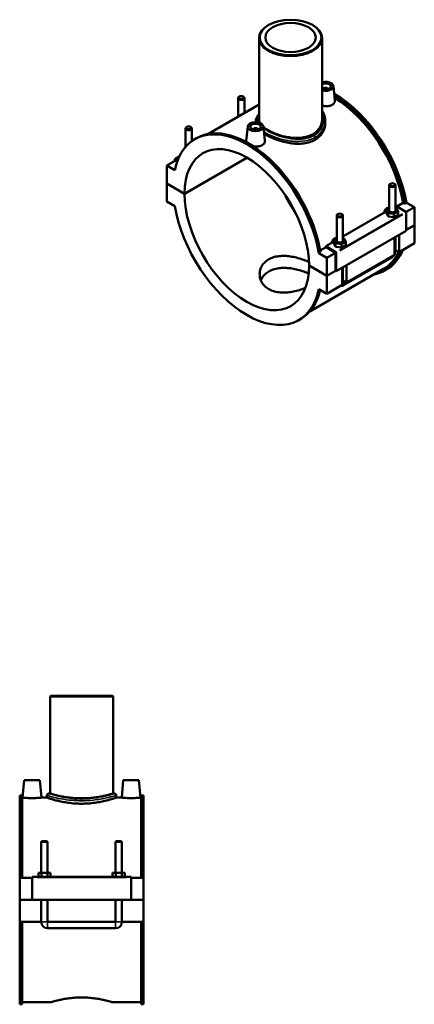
# Model space of a CAD drawing. Header units: inches. Extents: x 0.1 to 55.1, y -0.2 to 50.2.
# Tile 7 of 7: x 40.3 to 55.1, y 13.3 to 50.2. Entities that reach past the tile are written whole.
import ezdxf

# ---------------------------------------------------------------- set-up
doc = ezdxf.new("R2010")
doc.units = ezdxf.units.IN
doc.header["$MEASUREMENT"] = 0
doc.layers.add('Visible (ANSI)', color=7, linetype='Continuous', lineweight=50)
doc.layers.add('Visible Narrow (ANSI)', color=7, linetype='Continuous', lineweight=35)

msp = doc.modelspace()

# ---------------------------------------------------------------- linework, layer by layer
at = {"layer": 'Visible (ANSI)'}
for p, q in [((49.668, 50.007), (49.651, 49.997)), ((51.314, 50.007), (51.33, 49.997)), ((49.308, 49.517), (49.308, 46.466)), ((51.674, 49.517), (51.674, 46.466)), ((52.101, 47.714), (52.158, 47.178)), ((48.572, 47.321), (48.555, 47.312)), ((48.706, 47.321), (48.723, 47.312)), ((51.727, 47.607), (51.727, 47.599)), ((51.885, 47.607), (51.885, 47.599)), ((49.308, 47.023), (47.384, 45.915)), ((48.521, 47.264), (48.521, 46.57)), ((48.757, 47.264), (48.757, 46.706)), ((46.599, 46.185), (46.582, 46.175)), ((46.733, 46.185), (46.75, 46.175)), ((48.881, 46.199), (48.823, 45.661)), ((49.189, 46.401), (49.189, 46.358)), ((49.47, 46.199), (49.528, 45.663)), ((51.792, 46.401), (51.792, 46.322)), ((46.548, 45.435), (46.548, 46.128)), ((46.784, 45.651), (46.784, 46.128)), ((49.097, 46.084), (49.097, 46.092)), ((49.254, 46.084), (49.254, 46.092)), ((46.894, 45.721), (46.959, 45.759)), ((46.31, 45.07), (46.142, 44.974)), ((46.17, 44.926), (45.841, 44.736)), ((46.142, 44.563), (45.841, 44.736)), ((45.841, 44.736), (45.841, 44.062)), ((46.142, 44.974), (46.244, 44.915)), ((46.142, 44.91), (46.142, 44.974)), ((46.234, 44.889), (46.17, 44.926)), ((46.508, 43.678), (48.854, 45.029)), ((48.857, 45.027), (46.508, 43.675)), ((45.841, 44.062), (46.508, 43.678)), ((45.841, 44.059), (45.844, 44.06)), ((45.841, 44.059), (45.841, 43.384)), ((46.508, 43.675), (45.841, 44.059)), ((54.197, 43.047), (54.197, 43.995)), ((54.248, 44.052), (54.231, 44.043)), ((54.382, 44.052), (54.399, 44.043)), ((54.433, 43.047), (54.433, 43.995)), ((45.841, 43.384), (46.142, 43.212)), ((54.433, 43.211), (54.449, 43.22)), ((54.449, 43.22), (54.825, 43.003)), ((54.483, 43.2), (54.718, 43.335)), ((54.774, 43.304), (54.718, 43.335)), ((54.84, 43.341), (54.774, 43.304)), ((54.84, 43.341), (55.14, 43.169)), ((52.224, 42.859), (52.224, 41.911)), ((52.275, 42.916), (52.259, 42.907)), ((52.41, 42.916), (52.426, 42.907)), ((52.461, 42.075), (53.989, 42.955)), ((52.461, 42.859), (52.461, 41.911)), ((54.197, 43.139), (54.096, 43.081)), ((54.096, 43.081), (54.155, 42.954)), ((54.096, 42.952), (54.096, 43.081)), ((54.096, 42.952), (54.155, 42.826)), ((54.155, 42.826), (54.155, 42.954)), ((54.155, 42.954), (54.374, 42.921)), ((54.374, 42.921), (54.535, 43.013)), ((54.374, 42.792), (54.374, 42.921)), ((54.374, 42.792), (54.535, 42.884)), ((54.476, 43.14), (54.433, 43.146)), ((54.535, 43.013), (54.476, 43.14)), ((54.535, 42.884), (54.535, 43.013)), ((55.14, 43.169), (54.835, 42.993)), ((54.839, 42.979), (54.839, 42.289)), ((55.14, 43.169), (55.14, 42.494)), ((54.155, 42.826), (54.374, 42.792)), ((54.839, 42.321), (55.14, 42.494)), ((55.14, 42.491), (54.839, 42.318)), ((55.137, 42.493), (55.14, 42.491)), ((55.14, 42.491), (55.14, 41.817)), ((54.839, 42.289), (52.209, 40.774)), ((54.566, 42.132), (54.566, 41.486)), ((51.819, 41.705), (52.016, 41.819)), ((52.224, 42.003), (52.123, 41.945)), ((52.123, 41.945), (52.182, 41.818)), ((52.123, 41.816), (52.123, 41.945)), ((52.123, 41.816), (52.182, 41.69)), ((52.182, 41.69), (52.182, 41.818)), ((52.182, 41.818), (52.401, 41.784)), ((52.401, 41.784), (52.562, 41.877)), ((52.401, 41.656), (52.401, 41.784)), ((52.401, 41.656), (52.562, 41.748)), ((52.503, 42.003), (52.461, 42.01)), ((52.562, 41.877), (52.503, 42.003)), ((52.562, 41.748), (52.562, 41.877)), ((54.399, 41.39), (54.399, 42.035)), ((54.433, 41.534), (54.433, 42.055)), ((55.14, 41.817), (54.566, 41.486)), ((51.618, 41.486), (51.552, 41.448)), ((51.852, 41.275), (51.552, 41.448)), ((51.607, 41.544), (51.825, 41.669)), ((52.195, 41.489), (51.819, 41.705)), ((52.181, 41.464), (51.825, 41.669)), ((52.181, 41.464), (51.852, 41.275)), ((52.181, 40.79), (52.181, 41.464)), ((52.182, 41.69), (52.401, 41.656)), ((52.209, 40.774), (52.209, 41.464)), ((54.399, 41.39), (52.593, 40.35)), ((54.566, 41.486), (54.433, 41.562)), ((51.852, 40.601), (51.852, 41.275)), ((52.485, 40.247), (54.291, 41.287)), ((52.593, 40.995), (52.593, 40.35)), ((51.185, 40.985), (51.852, 40.601)), ((51.185, 40.981), (51.188, 40.983)), ((51.852, 40.598), (51.185, 40.981)), ((53.984, 40.86), (51.214, 39.265)), ((51.852, 40.601), (52.181, 40.79)), ((52.184, 40.788), (51.852, 40.598)), ((52.181, 40.79), (52.209, 40.774)), ((52.426, 40.254), (52.426, 40.899)), ((52.461, 40.919), (52.461, 40.398)), ((54.022, 40.794), (54.088, 40.832)), ((51.852, 39.923), (51.852, 40.598)), ((52.426, 40.254), (51.852, 39.923)), ((52.593, 40.35), (52.461, 40.426)), ((51.552, 40.096), (51.852, 39.923)), ((50.8, 38.938), (50.866, 38.976)), ((41.484, 24.847), (41.461, 24.823)), ((43.827, 24.823), (41.461, 24.823)), ((41.461, 24.823), (41.461, 21.18)), ((41.484, 24.847), (43.803, 24.847)), ((43.803, 24.847), (43.827, 24.823)), ((43.827, 24.823), (43.827, 21.18)), ((40.488, 21.678), (40.431, 21.027)), ((41.079, 21.678), (40.488, 21.678)), ((41.079, 21.678), (41.136, 21.027)), ((44.208, 21.678), (44.151, 21.027)), ((44.208, 21.678), (44.799, 21.678)), ((44.799, 21.678), (44.856, 21.027)), ((40.319, 21.103), (40.319, 18.016)), ((40.319, 21.103), (40.412, 21.103)), ((40.412, 18.016), (40.412, 21.103)), ((41.342, 21.109), (41.342, 21.027)), ((41.413, 21.18), (41.461, 21.18)), ((43.827, 21.18), (43.874, 21.18)), ((43.945, 21.109), (43.945, 21.027)), ((44.876, 18.016), (44.876, 21.103)), ((44.876, 21.103), (44.969, 21.103)), ((44.969, 21.103), (44.969, 18.016)), ((40.431, 21.027), (40.412, 21.027)), ((41.342, 21.027), (41.136, 21.027)), ((44.151, 21.027), (43.945, 21.027)), ((44.876, 21.027), (44.856, 21.027)), ((41.154, 19.396), (41.131, 19.373)), ((41.367, 19.373), (41.131, 19.373)), ((41.131, 19.373), (41.131, 18.213)), ((41.154, 19.396), (41.343, 19.396)), ((41.343, 19.396), (41.367, 19.373)), ((41.367, 19.373), (41.367, 18.213)), ((43.944, 19.396), (43.921, 19.373)), ((44.157, 19.373), (43.921, 19.373)), ((43.921, 18.213), (43.921, 19.373)), ((43.944, 19.396), (44.133, 19.396)), ((44.133, 19.396), (44.157, 19.373)), ((44.157, 18.213), (44.157, 19.373)), ((41.021, 18.056), (41.021, 18.213)), ((41.021, 18.213), (41.135, 18.213)), ((41.135, 18.056), (41.135, 18.213)), ((41.135, 18.213), (41.362, 18.213)), ((41.362, 18.056), (41.362, 18.213)), ((41.362, 18.213), (41.476, 18.213)), ((41.476, 18.056), (41.476, 18.213)), ((43.811, 18.056), (43.811, 18.213)), ((43.811, 18.213), (43.925, 18.213)), ((43.925, 18.056), (43.925, 18.213)), ((43.925, 18.213), (44.152, 18.213)), ((44.152, 18.056), (44.152, 18.213)), ((44.152, 18.213), (44.266, 18.213)), ((44.266, 18.056), (44.266, 18.213)), ((40.784, 18.016), (40.319, 18.016)), ((40.319, 17.192), (40.319, 18.016)), ((40.784, 18.036), (40.784, 18.056)), ((44.504, 18.056), (40.784, 18.056)), ((40.784, 17.192), (40.784, 18.036)), ((44.504, 18.056), (44.504, 18.036)), ((44.504, 18.036), (44.504, 17.192)), ((44.969, 18.016), (44.504, 18.016)), ((44.969, 18.016), (44.969, 17.192)), ((40.319, 17.192), (40.784, 17.192)), ((40.319, 16.363), (40.319, 17.188)), ((41.131, 17.188), (40.319, 17.188)), ((44.504, 17.192), (40.784, 17.192)), ((41.131, 17.192), (41.131, 17.188)), ((41.131, 16.363), (41.131, 17.188)), ((41.367, 17.192), (41.367, 17.188)), ((43.921, 17.188), (41.367, 17.188)), ((41.367, 17.188), (41.367, 16.363)), ((43.921, 17.188), (43.921, 17.192)), ((43.921, 16.363), (43.921, 17.188)), ((44.157, 17.188), (44.157, 17.192)), ((44.969, 17.188), (44.157, 17.188)), ((44.157, 17.188), (44.157, 16.363)), ((44.504, 17.192), (44.969, 17.192)), ((44.969, 17.188), (44.969, 16.363)), ((41.131, 16.363), (40.319, 16.363)), ((40.319, 16.363), (40.319, 13.276)), ((40.412, 13.276), (40.412, 16.363)), ((43.921, 16.363), (41.367, 16.363)), ((44.969, 16.363), (44.157, 16.363)), ((44.876, 13.276), (44.876, 16.363)), ((44.969, 16.363), (44.969, 13.276)), ((41.367, 16.127), (43.921, 16.127)), ((41.484, 13.353), (40.412, 13.353)), ((44.876, 13.353), (43.803, 13.353)), ((40.319, 13.276), (40.412, 13.276)), ((44.876, 13.276), (44.969, 13.276))]:
    msp.add_line(p, q, dxfattribs=at)
for centre, radius, start, end in [((41.413, 21.109), 0.071, 90, 180), ((43.874, 21.109), 0.071, 0, 90), ((41.367, 16.363), 0.236, 180, 270), ((43.921, 16.363), 0.236, 270, 0)]:
    msp.add_arc(centre, radius, start, end, dxfattribs=at)
for centre, major_axis, ratio, start_param, end_param in [((50.491, 49.517), (-1.183, 0), 0.575862, 5.50164, 10.206324), ((51.806, 47.703), (0.295, 0), 0.575862, 4.248376, 8.317995), ((51.806, 47.703), (0.197, 0), 0.575862, 3.976413, 8.589957), ((51.806, 47.607), (-0.0787, 0), 0.575862, 2.972903, 6.451874), ((48.639, 47.264), (0.118, 0), 0.575862, 2.360047, 7.064731), ((52.135, 44.223), (-1.953, 3.392), 0.578093, 4.141772, 5.500846), ((52.069, 44.185), (1.953, -3.392), 0.578093, 1.000179, 2.332318), ((52.069, 44.185), (-1.915, 3.325), 0.578093, 4.146096, 5.47074), ((48.847, 42.33), (-1.953, 3.392), 0.578093, 4.141772, 6.85767), ((46.666, 46.128), (0.118, 0), 0.575862, 2.360047, 7.064731), ((48.912, 42.368), (-1.953, 3.392), 0.578093, 4.141772, 6.283185), ((49.176, 46.092), (-0.0787, 0), 0.575862, 2.972903, 6.451874), ((48.847, 42.33), (-1.65, 2.866), 0.578093, 3.92952, 7.069922), ((54.315, 43.995), (-0.118, 0), 0.575862, 5.50164, 10.206324), ((48.847, 42.33), (1.65, -2.866), 0.578093, 3.92952, 7.069922), ((52.135, 44.223), (1.65, -2.866), 0.578093, 4.58842, 4.836358), ((48.847, 42.33), (1.953, -3.392), 0.578093, 4.141772, 6.85767), ((52.342, 42.859), (-0.118, 0), 0.575862, 5.50164, 10.206324), ((54.315, 42.918), (0.295, 0), 0.575862, 2.40919, 2.53448), ((54.315, 43.047), (-0.118, 0), 0.575862, 0, 3.141593), ((54.825, 42.987), (-0.0098, 0.0171), 0.578093, 3.928925, 5.499721), ((52.342, 41.782), (0.295, 0), 0.575862, 2.40919, 2.53448), ((52.342, 41.911), (-0.118, 0), 0.575862, 0, 3.141593), ((49.176, 42.519), (-1.915, 3.325), 0.578093, 4.146096, 4.156616), ((52.195, 41.472), (0.0098, -0.0171), 0.578093, 0.787332, 2.358128), ((52.069, 44.185), (1.953, -3.392), 0.578093, 6.084831, 6.695946), ((52.069, 44.185), (1.915, -3.325), 0.578093, 0, 0.373524), ((52.135, 44.223), (1.953, -3.392), 0.578093, 0, 0.412761), ((48.912, 42.368), (1.953, -3.392), 0.578093, 0, 0.550202)]:
    msp.add_ellipse(centre, major_axis=major_axis, ratio=ratio, start_param=start_param, end_param=end_param, dxfattribs=at)
for centre, major_axis in [((50.491, 49.536), (-1.159, 0)), ((50.491, 49.536), (0.946, 0)), ((48.639, 47.283), (0.0945, 0)), ((46.666, 46.147), (0.0945, 0)), ((49.176, 46.188), (0.295, 0)), ((49.176, 46.188), (0.197, 0)), ((54.315, 44.014), (0.0945, 0)), ((52.342, 42.878), (0.0945, 0))]:
    msp.add_ellipse(centre, major_axis=major_axis, ratio=0.575862, dxfattribs=at)
for points, knots in [([(52.056, 47.013), (52.025, 46.995), (51.985, 46.98), (51.898, 46.962), (51.851, 46.959), (51.763, 46.963), (51.717, 46.969), (51.674, 46.981)], [0, 0, 0, 0, 0.338065, 0.338065, 0.67613, 0.67613, 1.007439, 1.007439, 1.007439, 1.007439]), ([(52.158, 47.178), (52.159, 47.173), (52.159, 47.168), (52.159, 47.137), (52.15, 47.108), (52.115, 47.055), (52.087, 47.032), (52.056, 47.013)], [4.6749177, 4.6749177, 4.6749177, 4.6749177, 4.7303905, 4.7303905, 5.0684553, 5.0684553, 5.4065201, 5.4065201, 5.4065201, 5.4065201]), ([(49.189, 46.401), (49.189, 46.432), (49.194, 46.464), (49.213, 46.526), (49.227, 46.558), (49.263, 46.616), (49.284, 46.643), (49.308, 46.669)], [17.571353, 17.571353, 17.571353, 17.571353, 17.999925, 17.999925, 18.454663, 18.454663, 18.874037, 18.874037, 18.874037, 18.874037]), ([(51.674, 46.788), (51.693, 46.759), (51.71, 46.73), (51.746, 46.654), (51.762, 46.607), (51.786, 46.507), (51.792, 46.454), (51.792, 46.401)], [26.268217, 26.268217, 26.268217, 26.268217, 26.59803, 26.59803, 27.083189, 27.083189, 27.612314, 27.612314, 27.612314, 27.612314]), ([(49.348, 46.326), (49.341, 46.339), (49.335, 46.351), (49.315, 46.398), (49.308, 46.433), (49.308, 46.466)], [15.1810975, 15.1810975, 15.1810975, 15.1810975, 15.3812786, 15.3812786, 15.9508838, 15.9508838, 15.9508838, 15.9508838]), ([(51.674, 46.466), (51.674, 46.415), (51.667, 46.361), (51.637, 46.255), (51.614, 46.203), (51.554, 46.105), (51.517, 46.059), (51.43, 45.977), (51.38, 45.941), (51.274, 45.88), (51.215, 45.853), (51.085, 45.811), (51.015, 45.795), (50.869, 45.774), (50.793, 45.77), (50.641, 45.771), (50.565, 45.776), (50.417, 45.794), (50.34, 45.808), (50.188, 45.843), (50.112, 45.864), (49.966, 45.912), (49.896, 45.939), (49.767, 45.997), (49.707, 46.027), (49.601, 46.088), (49.552, 46.12), (49.496, 46.164), (49.483, 46.174), (49.472, 46.184)], [6.835908, 6.835908, 6.835908, 6.835908, 7.405675, 7.405675, 7.975442, 7.975442, 8.545209, 8.545209, 9.114975, 9.114975, 9.684742, 9.684742, 10.254509, 10.254509, 10.824276, 10.824276, 11.394042, 11.394042, 11.963647, 11.963647, 12.533253, 12.533253, 13.102858, 13.102858, 13.672463, 13.672463, 14.242068, 14.242068, 14.40807, 14.40807, 14.40807, 14.40807]), ([(51.792, 46.322), (51.792, 46.264), (51.784, 46.203), (51.752, 46.084), (51.727, 46.025), (51.661, 45.915), (51.619, 45.863), (51.524, 45.771), (51.469, 45.731), (51.411, 45.698)], [17.583172, 17.583172, 17.583172, 17.583172, 18.211321, 18.211321, 18.839471, 18.839471, 19.46762, 19.46762, 20.09577, 20.09577, 20.09577, 20.09577]), ([(51.411, 45.698), (51.353, 45.664), (51.287, 45.635), (51.144, 45.589), (51.067, 45.573), (50.907, 45.553), (50.823, 45.549), (50.656, 45.553), (50.572, 45.561), (50.41, 45.584), (50.326, 45.6), (50.158, 45.642), (50.075, 45.666), (49.914, 45.722), (49.837, 45.752), (49.695, 45.816), (49.629, 45.85), (49.546, 45.898), (49.522, 45.912), (49.499, 45.927)], [0, 0, 0, 0, 0.62815, 0.62815, 1.256299, 1.256299, 1.884449, 1.884449, 2.512598, 2.512598, 3.140434, 3.140434, 3.76827, 3.76827, 4.396106, 4.396106, 5.023942, 5.023942, 5.287253, 5.287253, 5.287253, 5.287253]), ([(48.829, 45.614), (48.825, 45.626), (48.823, 45.638), (48.823, 45.653), (48.823, 45.657), (48.823, 45.661)], [4.5655032, 4.5655032, 4.5655032, 4.5655032, 4.7303905, 4.7303905, 4.7844799, 4.7844799, 4.7844799, 4.7844799]), ([(49.426, 45.499), (49.394, 45.481), (49.354, 45.466), (49.267, 45.448), (49.22, 45.444), (49.15, 45.447), (49.123, 45.45), (49.096, 45.455)], [2.70326, 2.70326, 2.70326, 2.70326, 3.0413248, 3.0413248, 3.3793896, 3.3793896, 3.5775188, 3.5775188, 3.5775188, 3.5775188]), ([(49.528, 45.663), (49.528, 45.658), (49.528, 45.654), (49.529, 45.622), (49.52, 45.593), (49.484, 45.54), (49.457, 45.517), (49.426, 45.499)], [7.3781777, 7.3781777, 7.3781777, 7.3781777, 7.4336506, 7.4336506, 7.7717154, 7.7717154, 8.1097801, 8.1097801, 8.1097801, 8.1097801]), ([(53.989, 42.955), (54.007, 42.965), (54.023, 42.976), (54.051, 42.997), (54.064, 43.008), (54.073, 43.015)], [-0.2617511, -0.2617511, -0.2617511, -0.2617511, -0.1190345, -0.1190345, 0, 0, 0, 0]), ([(52.016, 41.819), (52.034, 41.829), (52.05, 41.84), (52.079, 41.861), (52.091, 41.872), (52.1, 41.879)], [-0.2617511, -0.2617511, -0.2617511, -0.2617511, -0.1190345, -0.1190345, 0, 0, 0, 0]), ([(54.291, 41.287), (54.309, 41.298), (54.325, 41.31), (54.353, 41.337), (54.366, 41.352), (54.381, 41.373), (54.384, 41.378), (54.388, 41.383)], [3.1415927, 3.1415927, 3.1415927, 3.1415927, 3.4557519, 3.4557519, 3.7699112, 3.7699112, 3.8682842, 3.8682842, 3.8682842, 3.8682842]), ([(54.399, 41.403), (54.402, 41.408), (54.404, 41.413), (54.415, 41.436), (54.421, 41.455), (54.431, 41.493), (54.433, 41.513), (54.433, 41.534)], [3.9900665, 3.9900665, 3.9900665, 3.9900665, 4.0840704, 4.0840704, 4.3982297, 4.3982297, 4.712389, 4.712389, 4.712389, 4.712389]), ([(51.046, 40.144), (51.009, 40.129), (50.971, 40.115), (50.861, 40.076), (50.787, 40.053), (50.638, 40.015), (50.563, 40), (50.418, 39.979), (50.344, 39.972), (50.194, 39.968), (50.12, 39.971), (49.977, 39.989), (49.909, 40.004), (49.781, 40.045), (49.723, 40.071), (49.619, 40.131), (49.57, 40.166), (49.485, 40.248), (49.448, 40.294), (49.389, 40.392), (49.367, 40.444), (49.338, 40.551), (49.331, 40.605), (49.331, 40.709), (49.338, 40.764), (49.367, 40.871), (49.389, 40.923), (49.448, 41.022), (49.485, 41.068), (49.57, 41.151), (49.619, 41.187), (49.723, 41.246), (49.781, 41.272), (49.909, 41.312), (49.977, 41.327), (50.12, 41.344), (50.194, 41.347), (50.344, 41.343), (50.418, 41.336), (50.563, 41.314), (50.638, 41.299), (50.787, 41.262), (50.861, 41.24), (51.004, 41.19), (51.073, 41.162), (51.152, 41.126), (51.167, 41.119), (51.183, 41.112)], [0.816819, 0.816819, 0.816819, 0.816819, 1.119996, 1.119996, 1.679995, 1.679995, 2.239993, 2.239993, 2.799669, 2.799669, 3.359346, 3.359346, 3.919022, 3.919022, 4.478699, 4.478699, 5.038375, 5.038375, 5.598052, 5.598052, 6.157729, 6.157729, 6.717405, 6.717405, 7.277403, 7.277403, 7.837401, 7.837401, 8.3974, 8.3974, 8.957398, 8.957398, 9.517396, 9.517396, 10.077394, 10.077394, 10.637392, 10.637392, 11.197391, 11.197391, 11.757067, 11.757067, 12.316744, 12.316744, 12.87642, 12.87642, 13.014527, 13.014527, 13.014527, 13.014527]), ([(51.17, 40.684), (51.159, 40.689), (51.148, 40.694), (51.073, 40.727), (51.005, 40.754), (50.862, 40.802), (50.787, 40.823), (50.638, 40.857), (50.563, 40.87), (50.418, 40.889), (50.343, 40.894), (50.194, 40.895), (50.12, 40.891), (49.977, 40.871), (49.908, 40.856), (49.781, 40.814), (49.723, 40.788), (49.619, 40.728), (49.571, 40.693), (49.485, 40.612), (49.449, 40.567), (49.402, 40.491), (49.387, 40.461), (49.375, 40.432)], [4.927074, 4.927074, 4.927074, 4.927074, 5.025875, 5.025875, 5.584229, 5.584229, 6.142584, 6.142584, 6.700938, 6.700938, 7.259464, 7.259464, 7.817989, 7.817989, 8.376515, 8.376515, 8.935041, 8.935041, 9.493567, 9.493567, 10.052093, 10.052093, 10.37891, 10.37891, 10.37891, 10.37891]), ([(52.37, 40.221), (52.385, 40.22), (52.4, 40.22), (52.434, 40.225), (52.453, 40.231), (52.474, 40.242), (52.48, 40.244), (52.485, 40.247)], [2.6025278, 2.6025278, 2.6025278, 2.6025278, 2.7863637, 2.7863637, 3.0520987, 3.0520987, 3.1415927, 3.1415927, 3.1415927, 3.1415927]), ([(43.827, 21.18), (43.827, 21.18), (43.82, 21.178), (43.789, 21.169), (43.766, 21.163), (43.706, 21.146), (43.668, 21.136), (43.582, 21.114), (43.533, 21.103), (43.428, 21.08), (43.369, 21.069), (43.24, 21.047), (43.171, 21.036), (43.025, 21.019), (42.949, 21.012), (42.796, 21.003), (42.718, 21.001), (42.569, 21.001), (42.492, 21.003), (42.339, 21.012), (42.263, 21.019), (42.117, 21.036), (42.047, 21.047), (41.919, 21.069), (41.859, 21.08), (41.755, 21.103), (41.706, 21.114), (41.619, 21.136), (41.581, 21.146), (41.521, 21.163), (41.498, 21.169), (41.468, 21.178), (41.461, 21.18), (41.461, 21.18)], [4.557488, 4.557488, 4.557488, 4.557488, 5.127093, 5.127093, 5.696698, 5.696698, 6.266303, 6.266303, 6.835908, 6.835908, 7.405675, 7.405675, 7.975442, 7.975442, 8.545209, 8.545209, 9.114975, 9.114975, 9.684742, 9.684742, 10.254509, 10.254509, 10.824276, 10.824276, 11.394042, 11.394042, 11.963647, 11.963647, 12.533253, 12.533253, 13.102858, 13.102858, 13.672463, 13.672463, 13.672463, 13.672463]), ([(40.784, 21.01), (40.739, 21.01), (40.692, 21.011), (40.605, 21.014), (40.566, 21.017), (40.503, 21.021), (40.476, 21.023), (40.44, 21.026), (40.431, 21.027), (40.431, 21.027)], [2.70326, 2.70326, 2.70326, 2.70326, 3.041325, 3.041325, 3.37939, 3.37939, 3.71714, 3.71714, 4.05489, 4.05489, 4.05489, 4.05489]), ([(41.136, 21.027), (41.136, 21.027), (41.127, 21.026), (41.091, 21.023), (41.064, 21.021), (41.002, 21.017), (40.962, 21.014), (40.875, 21.011), (40.828, 21.01), (40.784, 21.01)], [6.75815, 6.75815, 6.75815, 6.75815, 7.0959, 7.0959, 7.433651, 7.433651, 7.771715, 7.771715, 8.10978, 8.10978, 8.10978, 8.10978]), ([(42.644, 20.799), (42.561, 20.799), (42.476, 20.802), (42.308, 20.814), (42.224, 20.823), (42.064, 20.845), (41.987, 20.858), (41.846, 20.886), (41.781, 20.901), (41.666, 20.929), (41.612, 20.944), (41.517, 20.971), (41.475, 20.984), (41.409, 21.005), (41.384, 21.013), (41.35, 21.024), (41.342, 21.027), (41.342, 21.027)], [0, 0, 0, 0, 0.62815, 0.62815, 1.256299, 1.256299, 1.884449, 1.884449, 2.512598, 2.512598, 3.140434, 3.140434, 3.76827, 3.76827, 4.396106, 4.396106, 5.023942, 5.023942, 5.023942, 5.023942]), ([(43.945, 21.027), (43.945, 21.027), (43.937, 21.024), (43.904, 21.013), (43.879, 21.005), (43.812, 20.984), (43.771, 20.971), (43.675, 20.944), (43.621, 20.929), (43.507, 20.901), (43.442, 20.886), (43.3, 20.858), (43.224, 20.845), (43.064, 20.823), (42.98, 20.814), (42.811, 20.802), (42.726, 20.799), (42.644, 20.799)], [15.071827, 15.071827, 15.071827, 15.071827, 15.699663, 15.699663, 16.327499, 16.327499, 16.955335, 16.955335, 17.583172, 17.583172, 18.211321, 18.211321, 18.839471, 18.839471, 19.46762, 19.46762, 20.09577, 20.09577, 20.09577, 20.09577]), ([(44.504, 21.01), (44.459, 21.01), (44.412, 21.011), (44.325, 21.014), (44.286, 21.017), (44.223, 21.021), (44.196, 21.023), (44.16, 21.026), (44.151, 21.027), (44.151, 21.027)], [0, 0, 0, 0, 0.338065, 0.338065, 0.67613, 0.67613, 1.01388, 1.01388, 1.35163, 1.35163, 1.35163, 1.35163]), ([(44.856, 21.027), (44.856, 21.027), (44.847, 21.026), (44.811, 21.023), (44.784, 21.021), (44.722, 21.017), (44.682, 21.014), (44.595, 21.011), (44.548, 21.01), (44.504, 21.01)], [4.05489, 4.05489, 4.05489, 4.05489, 4.39264, 4.39264, 4.730391, 4.730391, 5.068455, 5.068455, 5.40652, 5.40652, 5.40652, 5.40652]), ([(41.484, 13.353), (41.484, 13.353), (41.491, 13.355), (41.521, 13.363), (41.543, 13.37), (41.603, 13.387), (41.64, 13.397), (41.725, 13.418), (41.773, 13.43), (41.875, 13.452), (41.933, 13.464), (42.059, 13.486), (42.127, 13.496), (42.27, 13.514), (42.345, 13.52), (42.495, 13.53), (42.57, 13.532), (42.644, 13.532)], [13.402562, 13.402562, 13.402562, 13.402562, 13.960916, 13.960916, 14.51927, 14.51927, 15.077625, 15.077625, 15.635979, 15.635979, 16.194505, 16.194505, 16.75303, 16.75303, 17.311556, 17.311556, 17.870082, 17.870082, 17.870082, 17.870082]), ([(42.644, 13.532), (42.717, 13.532), (42.793, 13.53), (42.943, 13.52), (43.017, 13.514), (43.16, 13.496), (43.228, 13.486), (43.354, 13.464), (43.412, 13.452), (43.515, 13.43), (43.563, 13.418), (43.648, 13.397), (43.685, 13.387), (43.744, 13.37), (43.767, 13.363), (43.796, 13.355), (43.803, 13.353), (43.803, 13.353)], [0, 0, 0, 0, 0.558526, 0.558526, 1.117052, 1.117052, 1.675577, 1.675577, 2.234103, 2.234103, 2.792457, 2.792457, 3.350812, 3.350812, 3.909166, 3.909166, 4.467521, 4.467521, 4.467521, 4.467521])]:
    msp.add_open_spline(points, degree=3, knots=knots, dxfattribs=at)
at = {"layer": 'Visible Narrow (ANSI)'}
for p, q in [((54.694, 42.928), (52.326, 41.564)), ((52.34, 41.54), (54.707, 42.904)), ((42.644, 20.977), (42.644, 20.916)), ((40.97, 18.036), (44.318, 18.036)), ((41.132, 16.363), (41.365, 16.363)), ((41.367, 16.128), (41.367, 16.361)), ((43.921, 16.128), (43.921, 16.361)), ((44.155, 16.363), (43.922, 16.363))]:
    msp.add_line(p, q, dxfattribs=at)
for centre, major_axis, ratio, start_param, end_param in [((51.361, 45.818), (-0.0354, 0.0615), 0.578093, 3.991499, 5.117839), ((54.315, 41.534), (0.118, 0), 0.575862, 5.537057, 6.243915), ((54.232, 41.39), (0.059, -0.102), 0.578093, 0.039559, 0.751625), ((52.342, 40.398), (0.118, 0), 0.575862, 5.537057, 6.243915), ((52.426, 40.35), (0.059, -0.102), 0.578093, 0.096552, 1.834497)]:
    msp.add_ellipse(centre, major_axis=major_axis, ratio=ratio, start_param=start_param, end_param=end_param, dxfattribs=at)
for points, knots in [([(49.279, 46.348), (49.272, 46.362), (49.266, 46.376), (49.238, 46.466), (49.248, 46.541), (49.298, 46.623), (49.303, 46.63), (49.308, 46.637)], [16.892911, 16.892911, 16.892911, 16.892911, 17.142808, 17.142808, 18.459286, 18.459286, 18.590211, 18.590211, 18.590211, 18.590211]), ([(51.674, 46.708), (51.71, 46.63), (51.729, 46.547), (51.736, 46.331), (51.698, 46.198), (51.559, 45.997), (51.477, 45.922), (51.377, 45.864)], [26.651247, 26.651247, 26.651247, 26.651247, 27.565849, 27.565849, 29.022142, 29.022142, 30.122907, 30.122907, 30.122907, 30.122907]), ([(51.411, 45.789), (51.517, 45.85), (51.605, 45.929), (51.75, 46.134), (51.792, 46.268), (51.792, 46.401)], [-30.122907, -30.122907, -30.122907, -30.122907, -29.022142, -29.022142, -27.612314, -27.612314, -27.612314, -27.612314]), ([(51.377, 45.864), (51.295, 45.817), (51.203, 45.782), (50.976, 45.729), (50.839, 45.719), (50.536, 45.732), (50.371, 45.759), (50.031, 45.849), (49.859, 45.914), (49.623, 46.034), (49.544, 46.082), (49.477, 46.131)], [10.040969, 10.040969, 10.040969, 10.040969, 10.929437, 10.929437, 12.042267, 12.042267, 13.310387, 13.310387, 14.746053, 14.746053, 15.627656, 15.627656, 15.627656, 15.627656]), ([(49.492, 45.999), (49.544, 45.965), (49.603, 45.931), (49.818, 45.823), (49.997, 45.756), (50.353, 45.667), (50.527, 45.64), (50.844, 45.631), (50.989, 45.644), (51.227, 45.702), (51.325, 45.74), (51.411, 45.789)], [-15.347034, -15.347034, -15.347034, -15.347034, -14.746053, -14.746053, -13.310387, -13.310387, -12.042267, -12.042267, -10.929437, -10.929437, -10.040969, -10.040969, -10.040969, -10.040969]), ([(54.197, 43.145), (54.19, 43.149), (54.182, 43.152), (54.164, 43.156), (54.155, 43.158), (54.135, 43.157), (54.125, 43.155), (54.11, 43.15), (54.104, 43.147), (54.099, 43.144), (54.093, 43.141), (54.088, 43.137), (54.073, 43.125), (54.065, 43.116), (54.049, 43.097), (54.042, 43.086), (54.026, 43.058), (54.018, 43.04), (54.004, 43.004), (53.998, 42.985), (53.991, 42.963), (53.99, 42.959), (53.989, 42.955)], [-1.7626931, -1.7626931, -1.7626931, -1.7626931, -1.6749222, -1.6749222, -1.5744437, -1.5744437, -1.4712365, -1.4712365, -1.4116562, -1.4116562, -1.4116562, -1.3520759, -1.3520759, -1.2488687, -1.2488687, -1.1483902, -1.1483902, -1.0028923, -1.0028923, -0.8635035, -0.8635035, -0.8347062, -0.8347062, -0.8347062, -0.8347062]), ([(54.073, 43.015), (54.074, 43.019), (54.075, 43.022), (54.08, 43.033), (54.083, 43.041), (54.09, 43.052), (54.093, 43.057), (54.096, 43.06)], [1.10743, 1.10743, 1.10743, 1.10743, 1.1483902, 1.1483902, 1.2488687, 1.2488687, 1.3268461, 1.3268461, 1.3268461, 1.3268461]), ([(52.224, 42.009), (52.217, 42.013), (52.209, 42.016), (52.192, 42.02), (52.182, 42.021), (52.163, 42.021), (52.153, 42.019), (52.137, 42.014), (52.131, 42.011), (52.126, 42.008), (52.12, 42.005), (52.115, 42.001), (52.1, 41.989), (52.092, 41.98), (52.076, 41.961), (52.069, 41.95), (52.053, 41.922), (52.045, 41.904), (52.031, 41.868), (52.025, 41.849), (52.019, 41.827), (52.017, 41.823), (52.016, 41.819)], [-1.7621942, -1.7621942, -1.7621942, -1.7621942, -1.6744231, -1.6744231, -1.5739448, -1.5739448, -1.4707376, -1.4707376, -1.4111573, -1.4111573, -1.4111573, -1.3515771, -1.3515771, -1.2483699, -1.2483699, -1.1478916, -1.1478916, -1.0023939, -1.0023939, -0.8630059, -0.8630059, -0.8342073, -0.8342073, -0.8342073, -0.8342073]), ([(52.1, 41.879), (52.101, 41.883), (52.102, 41.886), (52.107, 41.897), (52.11, 41.905), (52.117, 41.916), (52.12, 41.921), (52.123, 41.924)], [1.1069311, 1.1069311, 1.1069311, 1.1069311, 1.1478916, 1.1478916, 1.2483699, 1.2483699, 1.3263472, 1.3263472, 1.3263472, 1.3263472]), ([(41.342, 21.109), (41.342, 21.109), (41.344, 21.109), (41.368, 21.102), (41.432, 21.082), (41.623, 21.033), (41.742, 21.005), (42.002, 20.959), (42.139, 20.939), (42.401, 20.917), (42.522, 20.911), (42.644, 20.911)], [-15.061462, -15.061462, -15.061462, -15.061462, -14.746053, -14.746053, -13.310387, -13.310387, -12.042267, -12.042267, -10.929437, -10.929437, -10.040969, -10.040969, -10.040969, -10.040969]), ([(42.644, 20.978), (42.529, 20.978), (42.414, 20.984), (42.167, 21.007), (42.037, 21.027), (41.791, 21.075), (41.679, 21.103), (41.498, 21.153), (41.438, 21.172), (41.415, 21.18), (41.413, 21.18), (41.413, 21.18)], [10.040969, 10.040969, 10.040969, 10.040969, 10.929437, 10.929437, 12.042267, 12.042267, 13.310387, 13.310387, 14.746053, 14.746053, 15.061462, 15.061462, 15.061462, 15.061462]), ([(43.874, 21.18), (43.874, 21.18), (43.874, 21.18), (43.873, 21.18), (43.842, 21.17), (43.725, 21.135), (43.637, 21.11), (43.397, 21.053), (43.237, 21.022), (42.928, 20.987), (42.786, 20.978), (42.644, 20.978)], [25.102407, 25.102407, 25.102407, 25.102407, 25.130708, 25.130708, 26.322088, 26.322088, 27.565849, 27.565849, 29.022142, 29.022142, 30.122907, 30.122907, 30.122907, 30.122907]), ([(42.644, 20.911), (42.794, 20.911), (42.944, 20.92), (43.271, 20.954), (43.44, 20.984), (43.694, 21.04), (43.788, 21.065), (43.911, 21.099), (43.944, 21.109), (43.945, 21.109), (43.945, 21.109), (43.945, 21.109)], [-30.122907, -30.122907, -30.122907, -30.122907, -29.022142, -29.022142, -27.565849, -27.565849, -26.322088, -26.322088, -25.130708, -25.130708, -25.102407, -25.102407, -25.102407, -25.102407])]:
    msp.add_open_spline(points, degree=3, knots=knots, dxfattribs=at)
msp.add_open_spline([(49.189, 46.401), (49.189, 46.387), (49.191, 46.372), (49.193, 46.358)], degree=3, dxfattribs=at)

doc.saveas('drawing.dxf')
